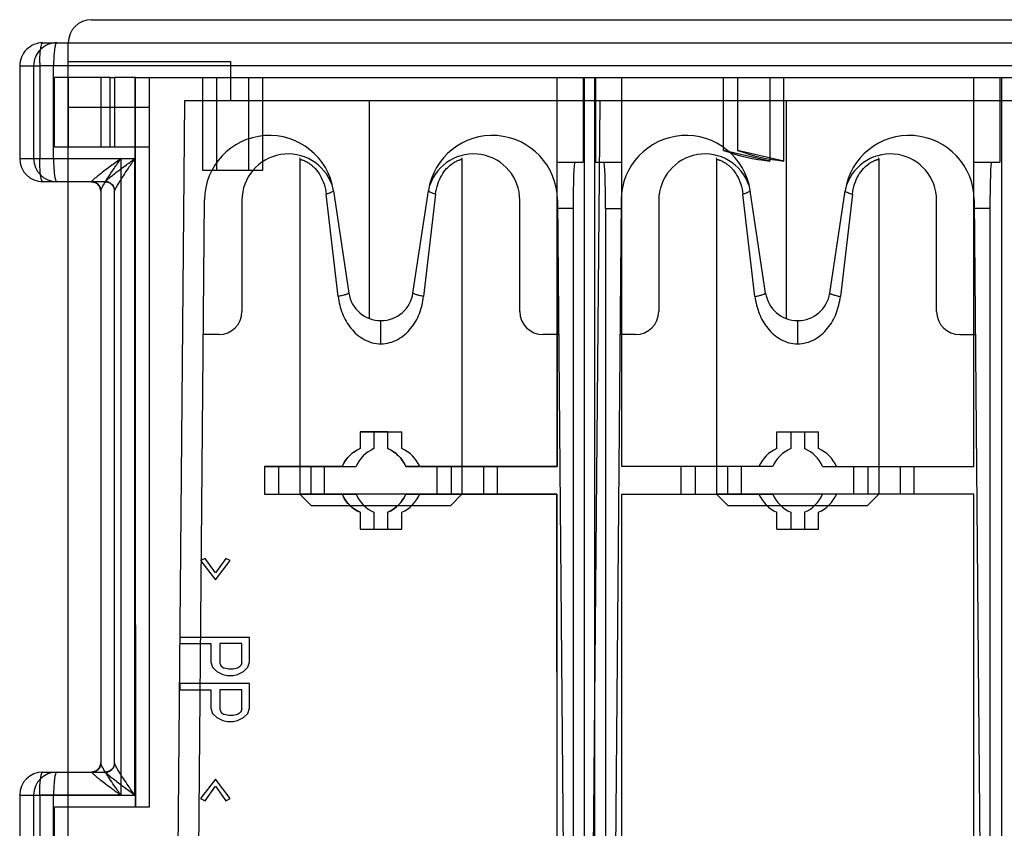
# Model space of a CAD drawing. Header units: millimetres. Extents: x 11.4 to 96.6, y 37.9 to 115.1.
# Tile 2 of 4: x 11.4 to 54, y 80.2 to 115.1. Entities that reach past the tile are written whole.
import ezdxf

# ---------------------------------------------------------------- set-up
doc = ezdxf.new("R2010")
doc.units = ezdxf.units.MM
doc.header["$LTSCALE"] = 9.928745
doc.layers.get('0').update_dxf_attribs({"linetype": 'CONTINUOUS'})
doc.layers.add('INTFCLR_40899', color=7, linetype='CONTINUOUS')

msp = doc.modelspace()

# ---------------------------------------------------------------- linework, layer by layer
at = {"color": 7}
for p, q in [((14.536, 115.131), (93.536, 115.131)), ((13.536, 79.131), (13.536, 114.131)), ((13.536, 113.331), (20.536, 113.331)), ((20.536, 113.331), (20.536, 111.631)), ((18.55, 111.631), (18.136, 64.131)), ((89.521, 111.631), (18.55, 111.631)), ((26.536, 102.223), (26.536, 111.631)), ((36.086, 64.131), (36.5, 111.631)), ((44.536, 111.631), (44.536, 102.223)), ((17.036, 111.331), (13.536, 111.331)), ((17.036, 81.131), (17.036, 111.331)), ((23.518, 109.166), (23.536, 109.102)), ((23.536, 109.102), (23.536, 94.631)), ((30.536, 109.102), (30.547, 109.164)), ((30.536, 109.102), (30.536, 94.631)), ((41.518, 109.166), (41.536, 109.102)), ((41.536, 109.102), (41.536, 94.631)), ((48.536, 109.102), (48.547, 109.164)), ((48.536, 109.102), (48.536, 94.631)), ((25.19, 103.174), (24.672, 107.596)), ((24.986, 107.745), (25.651, 103.323)), ((28.42, 103.323), (29.085, 107.745)), ((29.399, 107.596), (28.881, 103.174)), ((43.19, 103.174), (42.672, 107.596)), ((43.651, 103.323), (42.986, 107.745)), ((46.42, 103.323), (47.085, 107.745)), ((47.399, 107.596), (46.881, 103.174)), ((19.038, 64.431), (19.413, 107.353)), ((21.036, 107.331), (21.036, 102.531)), ((33.036, 102.531), (33.036, 107.331)), ((34.658, 107.353), (35.033, 64.428)), ((37.413, 107.353), (37.038, 64.428)), ((39.036, 107.331), (39.036, 102.531)), ((51.036, 102.531), (51.036, 107.331)), ((52.658, 107.353), (53.033, 64.428)), ((27.036, 101.131), (27.036, 102.131)), ((45.036, 101.131), (45.036, 102.131)), ((20.036, 101.531), (19.362, 101.531)), ((34.709, 101.531), (34.036, 101.531)), ((38.036, 101.531), (37.362, 101.531)), ((52.036, 101.531), (52.709, 101.531)), ((23.536, 94.631), (24.036, 94.131)), ((30.536, 94.631), (23.536, 94.631)), ((30.536, 94.631), (30.036, 94.131)), ((41.536, 94.631), (42.036, 94.131)), ((48.536, 94.631), (41.536, 94.631)), ((48.536, 94.631), (48.036, 94.131)), ((30.036, 94.131), (24.036, 94.131)), ((48.036, 94.131), (42.036, 94.131)), ((13.536, 81.131), (17.036, 81.131))]:
    msp.add_line(p, q, dxfattribs=at)
for centre, radius, start, end in [((14.536, 114.131), 1, 90, 180), ((22.215, 107.328), 2.802, 8.55, 179.5), ((31.856, 107.328), 2.802, 0.5, 171.45), ((40.215, 107.328), 2.802, 8.55, 179.5), ((49.856, 107.328), 2.802, 0.5, 171.45), ((23.036, 107.331), 2, 19.2421, 180), ((31.036, 107.331), 2, 0, 160.7581), ((41.036, 107.331), 2, 19.2339, 180), ((49.036, 107.331), 2, 0, 160.7661), ((27.036, 103.531), 1.4, 188.55, 351.45), ((45.036, 103.531), 1.4, 188.55, 351.45), ((20.036, 102.531), 1, 270, 360), ((34.036, 102.531), 1, 180, 270), ((38.036, 102.531), 1, 270, 360), ((52.036, 102.531), 1, 180, 270)]:
    msp.add_arc(centre, radius, start, end, dxfattribs=at)
for points, knots in [([(23.536, 109.102), (23.535, 109.102), (23.54, 109.102), (23.543, 109.1), (23.554, 109.098), (23.566, 109.095), (23.582, 109.09), (23.611, 109.082), (23.656, 109.068), (23.72, 109.043), (23.798, 109.008), (23.887, 108.959), (23.986, 108.892), (24.093, 108.805), (24.248, 108.651), (24.431, 108.397), (24.595, 108.023), (24.655, 107.742), (24.672, 107.596)], [0, 0, 0, 0, 0.000932, 0.003728, 0.008392, 0.014928, 0.023338, 0.033636, 0.059968, 0.094122, 0.136369, 0.187071, 0.246613, 0.315289, 0.393155, 0.573872, 0.780051, 1, 1, 1, 1]), ([(29.399, 107.596), (29.417, 107.742), (29.476, 108.023), (29.64, 108.397), (29.851, 108.688), (30.067, 108.887), (30.238, 108.992), (30.351, 109.043), (30.416, 109.067), (30.465, 109.083), (30.504, 109.096), (30.52, 109.1), (30.536, 109.105), (30.536, 109.102)], [0, 0, 0, 0, 0.220175, 0.426711, 0.607309, 0.753811, 0.8638, 0.905882, 0.939913, 0.966281, 0.985149, 0.99638, 1, 1, 1, 1]), ([(41.536, 109.102), (41.535, 109.102), (41.54, 109.102), (41.543, 109.1), (41.554, 109.098), (41.566, 109.095), (41.582, 109.09), (41.611, 109.082), (41.656, 109.068), (41.72, 109.043), (41.798, 109.008), (41.887, 108.959), (41.986, 108.892), (42.093, 108.805), (42.248, 108.651), (42.431, 108.397), (42.595, 108.023), (42.655, 107.742), (42.672, 107.596)], [0, 0, 0, 0, 0.000932, 0.003728, 0.008393, 0.014928, 0.023339, 0.033637, 0.059969, 0.094123, 0.13637, 0.187073, 0.246613, 0.315288, 0.393157, 0.573871, 0.780054, 1, 1, 1, 1]), ([(47.399, 107.596), (47.417, 107.742), (47.476, 108.023), (47.64, 108.397), (47.851, 108.688), (48.067, 108.887), (48.238, 108.992), (48.351, 109.043), (48.416, 109.067), (48.465, 109.083), (48.504, 109.096), (48.52, 109.1), (48.536, 109.105), (48.536, 109.102)], [0, 0, 0, 0, 0.220175, 0.426711, 0.607309, 0.753811, 0.8638, 0.905882, 0.939913, 0.966281, 0.985149, 0.99638, 1, 1, 1, 1]), ([(24.846, 107.652), (24.833, 107.647), (24.776, 107.626), (24.718, 107.609), (24.672, 107.596)], [0, 0, 0, 0, 0.224126, 1, 1, 1, 1]), ([(24.986, 107.745), (24.987, 107.738), (24.978, 107.72), (24.931, 107.686), (24.883, 107.666), (24.846, 107.652)], [0, 0, 0, 0, 0.120701, 0.318508, 1, 1, 1, 1]), ([(29.399, 107.596), (29.354, 107.609), (29.275, 107.633), (29.185, 107.666), (29.13, 107.694), (29.102, 107.713), (29.083, 107.733), (29.085, 107.745)], [0, 0, 0, 0, 0.389985, 0.697258, 0.811628, 0.898725, 1, 1, 1, 1]), ([(42.846, 107.652), (42.833, 107.647), (42.776, 107.626), (42.718, 107.609), (42.672, 107.596)], [0, 0, 0, 0, 0.224126, 1, 1, 1, 1]), ([(42.986, 107.745), (42.987, 107.738), (42.978, 107.72), (42.931, 107.686), (42.883, 107.666), (42.846, 107.652)], [0, 0, 0, 0, 0.120701, 0.318508, 1, 1, 1, 1]), ([(47.085, 107.745), (47.084, 107.738), (47.094, 107.719), (47.141, 107.686), (47.189, 107.665), (47.225, 107.652)], [0, 0, 0, 0, 0.123683, 0.325096, 1, 1, 1, 1]), ([(47.225, 107.652), (47.238, 107.647), (47.295, 107.626), (47.353, 107.609), (47.399, 107.596)], [0, 0, 0, 0, 0.226352, 1, 1, 1, 1]), ([(25.651, 103.323), (25.652, 103.319), (25.643, 103.307), (25.607, 103.286), (25.52, 103.254), (25.375, 103.215), (25.257, 103.188), (25.19, 103.174)], [0, 0, 0, 0, 0.026016, 0.07524, 0.264105, 0.581381, 1, 1, 1, 1]), ([(25.19, 103.174), (25.222, 102.925), (25.309, 102.554), (25.525, 102.102), (25.734, 101.793), (25.992, 101.523), (26.303, 101.309), (26.654, 101.165), (26.909, 101.126), (27.036, 101.131)], [0, 0, 0, 0, 0.251321, 0.375558, 0.499195, 0.622751, 0.746978, 0.873139, 1, 1, 1, 1]), ([(27.036, 101.131), (27.163, 101.131), (27.417, 101.165), (27.77, 101.308), (28.078, 101.524), (28.423, 101.882), (28.735, 102.434), (28.846, 102.925), (28.881, 103.174)], [0, 0, 0, 0, 0.127079, 0.253098, 0.377594, 0.50116, 0.748436, 1, 1, 1, 1]), ([(28.881, 103.174), (28.814, 103.188), (28.696, 103.215), (28.551, 103.254), (28.464, 103.286), (28.428, 103.307), (28.419, 103.318), (28.42, 103.323)], [0, 0, 0, 0, 0.418683, 0.735983, 0.924827, 0.974023, 1, 1, 1, 1]), ([(43.19, 103.174), (43.254, 103.187), (43.368, 103.213), (43.5, 103.248), (43.58, 103.276), (43.619, 103.293), (43.642, 103.306), (43.652, 103.318), (43.651, 103.323)], [0, 0, 0, 0, 0.399431, 0.71729, 0.83289, 0.91739, 0.971628, 1, 1, 1, 1]), ([(43.19, 103.174), (43.222, 102.925), (43.309, 102.554), (43.525, 102.102), (43.734, 101.793), (43.992, 101.523), (44.303, 101.309), (44.654, 101.165), (44.909, 101.126), (45.036, 101.131)], [0, 0, 0, 0, 0.251321, 0.375558, 0.499195, 0.622751, 0.746978, 0.873139, 1, 1, 1, 1]), ([(45.036, 101.131), (45.163, 101.131), (45.417, 101.165), (45.77, 101.308), (46.078, 101.524), (46.423, 101.882), (46.735, 102.434), (46.846, 102.925), (46.881, 103.174)], [0, 0, 0, 0, 0.127079, 0.253098, 0.377594, 0.50116, 0.748436, 1, 1, 1, 1]), ([(46.42, 103.323), (46.419, 103.318), (46.429, 103.306), (46.452, 103.293), (46.491, 103.276), (46.571, 103.248), (46.703, 103.213), (46.817, 103.187), (46.881, 103.174)], [0, 0, 0, 0, 0.028373, 0.08261, 0.16711, 0.28271, 0.600569, 1, 1, 1, 1])]:
    msp.add_open_spline(points, degree=3, knots=knots, dxfattribs=at)
at = {"layer": 'INTFCLR_40899', "color": 7}
for p, q in [((12.435, 114.131), (95.636, 114.131)), ((11.436, 113.131), (11.436, 109.131)), ((11.436, 113.131), (12.299, 113.131)), ((12.036, 113.131), (12.036, 109.131)), ((12.299, 113.131), (12.299, 109.131)), ((95.772, 113.131), (12.299, 113.131)), ((12.299, 113.131), (12.299, 109.131)), ((12.899, 109.131), (12.899, 113.131)), ((12.899, 109.131), (12.899, 113.131)), ((12.936, 109.631), (12.936, 112.631)), ((15.336, 112.631), (12.936, 112.631)), ((13.536, 112.631), (13.536, 109.631)), ((14.936, 112.631), (14.936, 109.631)), ((15.336, 109.631), (15.336, 112.631)), ((15.336, 112.631), (15.536, 112.631)), ((15.536, 112.631), (15.536, 109.631)), ((16.436, 112.631), (15.536, 112.631)), ((16.446, 81.132), (16.425, 112.63)), ((16.436, 81.131), (16.436, 112.631)), ((16.436, 112.631), (19.936, 112.631)), ((17.036, 81.131), (17.036, 112.631)), ((19.334, 112.631), (19.337, 108.63)), ((19.336, 112.631), (19.336, 108.631)), ((19.936, 112.631), (19.936, 108.631)), ((19.936, 112.631), (21.336, 112.631)), ((21.337, 108.632), (21.334, 112.627)), ((21.336, 108.631), (21.336, 112.631)), ((21.336, 112.631), (42.436, 112.631)), ((21.936, 108.631), (21.936, 112.631)), ((34.63, 112.635), (34.641, 95.833)), ((34.636, 112.631), (34.636, 95.831)), ((35.768, 112.631), (35.768, 108.981)), ((35.813, 112.631), (35.813, 63.331)), ((36.259, 112.631), (36.259, 63.331)), ((36.303, 112.631), (36.303, 108.981)), ((37.436, 95.831), (37.436, 112.631)), ((41.836, 109.487), (41.836, 112.631)), ((42.436, 112.631), (42.436, 109.487)), ((42.436, 112.631), (43.836, 112.631)), ((43.836, 112.631), (43.836, 109.025)), ((43.836, 112.631), (64.236, 112.631)), ((44.436, 109.025), (44.436, 112.631)), ((52.636, 95.831), (52.636, 112.631)), ((53.768, 112.631), (53.768, 108.981)), ((53.832, 112.631), (53.832, 63.331)), ((15.336, 109.631), (12.936, 109.631)), ((15.536, 109.631), (15.336, 109.631)), ((17.036, 109.631), (15.536, 109.631)), ((43.836, 109.025), (41.836, 109.487)), ((44.436, 109.025), (42.436, 109.487)), ((11.436, 109.131), (12.299, 109.131)), ((12.299, 109.131), (16.41, 109.131)), ((15.81, 109.131), (15.81, 81.631)), ((15.81, 109.131), (15.81, 81.631)), ((16.41, 81.631), (16.41, 109.131)), ((16.41, 81.631), (16.41, 109.131)), ((34.636, 108.981), (35.768, 108.981)), ((36.303, 108.981), (37.436, 108.981)), ((52.636, 108.981), (53.768, 108.981)), ((19.336, 108.631), (21.936, 108.631)), ((19.337, 108.63), (21.337, 108.632)), ((15.136, 108.131), (12.435, 108.131)), ((14.936, 107.742), (14.936, 83.019)), ((15.535, 107.73), (15.536, 107.742)), ((15.536, 83.02), (15.536, 107.742)), ((35.336, 106.981), (34.636, 106.981)), ((35.336, 106.981), (35.336, 63.331)), ((36.736, 106.981), (36.736, 63.331)), ((36.736, 106.981), (37.436, 106.981)), ((53.336, 106.981), (52.636, 106.981)), ((53.336, 106.981), (53.336, 63.331)), ((27.335, 97.331), (26.135, 97.33)), ((26.135, 97.33), (26.136, 96.606)), ((26.136, 97.331), (26.136, 96.606)), ((26.136, 97.331), (27.936, 97.331)), ((26.736, 97.331), (26.736, 96.606)), ((27.336, 96.605), (27.335, 97.331)), ((27.336, 96.606), (27.336, 97.331)), ((27.936, 96.606), (27.936, 97.331)), ((44.136, 96.606), (44.136, 97.331)), ((44.136, 97.331), (45.936, 97.331)), ((44.736, 97.331), (44.736, 96.606)), ((45.336, 97.331), (45.336, 96.606)), ((45.936, 96.606), (45.936, 97.331)), ((25.361, 95.832), (22.005, 95.83)), ((22.005, 95.83), (22.006, 94.63)), ((22.006, 95.831), (22.006, 94.631)), ((22.006, 95.831), (25.961, 95.831)), ((22.606, 95.831), (22.606, 94.631)), ((24.006, 95.831), (24.006, 94.631)), ((24.606, 94.631), (24.606, 95.831)), ((28.11, 95.831), (34.636, 95.831)), ((34.641, 95.833), (28.112, 95.829)), ((29.466, 94.631), (29.466, 95.831)), ((30.066, 95.831), (30.066, 94.631)), ((31.466, 95.831), (31.466, 94.631)), ((32.066, 94.631), (32.066, 95.831)), ((43.961, 95.831), (37.436, 95.831)), ((40.006, 94.631), (40.006, 95.831)), ((40.606, 95.831), (40.606, 94.631)), ((42.006, 95.831), (42.006, 94.631)), ((42.606, 94.631), (42.606, 95.831)), ((46.11, 95.831), (52.636, 95.831)), ((47.466, 94.631), (47.466, 95.831)), ((48.066, 95.831), (48.066, 94.631)), ((49.466, 95.831), (49.466, 94.631)), ((50.066, 94.631), (50.066, 95.831)), ((22.006, 94.63), (25.36, 94.632)), ((22.006, 94.631), (25.961, 94.631)), ((28.109, 94.629), (34.625, 94.633)), ((34.636, 94.631), (28.11, 94.631)), ((34.625, 94.633), (34.646, 63.332)), ((34.636, 94.631), (34.636, 63.331)), ((37.436, 63.331), (37.436, 94.631)), ((37.436, 94.631), (43.961, 94.631)), ((52.636, 94.631), (46.11, 94.631)), ((52.636, 63.331), (52.636, 94.631)), ((26.135, 93.856), (26.136, 93.13)), ((26.136, 93.856), (26.136, 93.131)), ((26.736, 93.856), (26.736, 93.131)), ((27.336, 93.131), (27.335, 93.856)), ((27.336, 93.131), (27.336, 93.856)), ((27.936, 93.131), (27.936, 93.856)), ((44.136, 93.131), (44.136, 93.856)), ((44.736, 93.856), (44.736, 93.131)), ((45.336, 93.856), (45.336, 93.131)), ((45.936, 93.131), (45.936, 93.856)), ((26.136, 93.131), (27.936, 93.131)), ((26.136, 93.13), (27.336, 93.131)), ((44.136, 93.131), (45.936, 93.131)), ((19.441, 91.861), (19.249, 91.772)), ((19.887, 91.24), (19.441, 91.861)), ((20.334, 91.861), (19.887, 91.24)), ((20.526, 91.772), (20.334, 91.861)), ((19.249, 91.772), (19.887, 90.93)), ((19.887, 90.93), (20.526, 91.772)), ((18.356, 88.447), (18.356, 88.181)), ((21.356, 88.447), (18.356, 88.447)), ((18.356, 88.181), (19.696, 88.181)), ((19.696, 88.181), (19.696, 87.382)), ((20.079, 88.181), (20.079, 87.338)), ((21.036, 88.181), (20.079, 88.181)), ((21.036, 87.338), (21.036, 88.181)), ((21.356, 87.382), (21.356, 88.447)), ((19.696, 87.382), (19.76, 87.161)), ((20.079, 87.338), (20.143, 87.205)), ((20.143, 87.205), (20.27, 87.116)), ((20.973, 87.205), (20.845, 87.116)), ((21.036, 87.338), (20.973, 87.205)), ((21.292, 87.161), (21.356, 87.382)), ((19.76, 87.161), (19.951, 86.983)), ((19.951, 86.983), (20.207, 86.85)), ((20.207, 86.85), (20.398, 86.806)), ((20.462, 87.072), (20.27, 87.116)), ((20.398, 86.806), (20.653, 86.806)), ((20.653, 87.072), (20.462, 87.072)), ((20.845, 87.116), (20.653, 87.072)), ((20.653, 86.806), (20.845, 86.85)), ((20.845, 86.85), (21.1, 86.983)), ((21.1, 86.983), (21.292, 87.161)), ((18.356, 86.451), (18.356, 86.185)), ((21.356, 86.451), (18.356, 86.451)), ((21.356, 85.387), (21.356, 86.451)), ((18.356, 86.185), (19.696, 86.185)), ((19.696, 86.185), (19.696, 85.387)), ((20.079, 86.185), (20.079, 85.343)), ((21.036, 86.185), (20.079, 86.185)), ((21.036, 85.343), (21.036, 86.185)), ((19.696, 85.387), (19.76, 85.165)), ((19.76, 85.165), (19.951, 84.988)), ((20.079, 85.343), (20.143, 85.21)), ((20.143, 85.21), (20.27, 85.121)), ((20.462, 85.077), (20.27, 85.121)), ((20.653, 85.077), (20.462, 85.077)), ((20.845, 85.121), (20.653, 85.077)), ((20.973, 85.21), (20.845, 85.121)), ((21.036, 85.343), (20.973, 85.21)), ((21.1, 84.988), (21.292, 85.165)), ((21.292, 85.165), (21.356, 85.387)), ((19.951, 84.988), (20.207, 84.855)), ((20.207, 84.855), (20.398, 84.811)), ((20.398, 84.811), (20.653, 84.811)), ((20.653, 84.811), (20.845, 84.855)), ((20.845, 84.855), (21.1, 84.988)), ((12.435, 82.631), (15.135, 82.631)), ((19.887, 82.327), (19.249, 81.485)), ((20.526, 81.485), (19.887, 82.327)), ((19.441, 81.396), (19.887, 82.017)), ((19.887, 82.017), (20.334, 81.396)), ((11.436, 81.631), (11.436, 77.631)), ((11.436, 81.631), (12.299, 81.631)), ((12.036, 81.631), (12.036, 77.631)), ((12.299, 81.631), (12.299, 77.631)), ((12.299, 81.631), (16.41, 81.631)), ((15.81, 81.631), (12.299, 81.631)), ((12.299, 81.631), (12.299, 77.631)), ((12.899, 77.631), (12.899, 81.631)), ((12.899, 77.631), (12.899, 81.631)), ((12.899, 81.631), (16.41, 81.631)), ((19.249, 81.485), (19.441, 81.396)), ((20.334, 81.396), (20.526, 81.485)), ((12.935, 81.13), (16.446, 81.132)), ((12.936, 78.13), (12.935, 81.13)), ((12.936, 78.131), (12.936, 81.131)), ((12.936, 81.131), (17.036, 81.131)), ((13.536, 78.131), (13.536, 81.131))]:
    msp.add_line(p, q, dxfattribs=at)
for points in [[(14.536, 108.131), (14.735, 108.077), (14.882, 107.932), (14.936, 107.731)], [(15.136, 108.131), (15.335, 108.078), (15.482, 107.932), (15.535, 107.731)], [(14.936, 83.031), (14.882, 82.83), (14.735, 82.684), (14.536, 82.631)], [(15.535, 83.031), (15.482, 82.83), (15.335, 82.684), (15.136, 82.631)]]:
    msp.add_lwpolyline(points, dxfattribs=at)
for centre, radius, start, end in [((12.436, 113.131), 1, 89.9998, 180), ((13.036, 113.131), 1, 89.9998, 180), ((19.542, 113.131), 7.243, 178.9309, 180.0028), ((20.166, 113.131), 7.268, 178.9327, 180.0009), ((44.736, 117.477), 8.5, 250.0515, 263.922), ((45.336, 117.477), 8.5, 250.0515, 263.922), ((12.436, 109.131), 1, 180, 270), ((13.036, 109.131), 1, 180, 270), ((14.536, 107.731), 0.4, 0, 90), ((15.136, 107.731), 0.4, 0, 90), ((26.736, 95.231), 1.5, 113.5782, 156.4218), ((27.336, 95.231), 1.5, 113.5782, 156.4218), ((26.736, 95.231), 1.5, 23.5782, 66.4218), ((27.336, 95.231), 1.5, 23.5782, 66.4218), ((44.736, 95.231), 1.5, 113.5782, 156.4218), ((45.336, 95.231), 1.5, 113.5782, 156.4218), ((44.736, 95.231), 1.5, 23.5782, 66.4218), ((45.336, 95.231), 1.5, 23.5782, 66.4218), ((26.736, 95.231), 1.5, 203.5782, 246.4218), ((27.336, 95.231), 1.5, 203.5782, 246.4218), ((26.736, 95.231), 1.5, 293.5782, 336.4218), ((27.336, 95.231), 1.5, 293.5782, 336.4218), ((44.736, 95.231), 1.5, 203.5782, 246.4218), ((45.336, 95.231), 1.5, 203.5782, 246.4218), ((44.736, 95.231), 1.5, 293.5782, 336.4218), ((45.336, 95.231), 1.5, 293.5782, 336.4218), ((14.536, 83.031), 0.4, 270, 360), ((15.136, 83.031), 0.4, 270, 360), ((12.436, 81.631), 1, 90, 180), ((13.036, 81.631), 1, 90, 180)]:
    msp.add_arc(centre, radius, start, end, dxfattribs=at)
for centre, start_param, end_param in [((35.408, 106.981), 0, 1.570796), ((36.663, 106.981), -1.570796, 0), ((53.408, 106.981), 0, 1.570796)]:
    msp.add_ellipse(centre, major_axis=(0, 2), ratio=0.036232, start_param=start_param, end_param=end_param, dxfattribs=at)
for points, knots in [([(12.3, 113.266), (12.302, 113.358), (12.309, 113.531), (12.327, 113.764), (12.356, 113.954), (12.381, 114.063), (12.417, 114.131), (12.436, 114.131)], [0, 0, 0, 0, 0.309944, 0.582782, 0.79693, 0.936826, 1, 1, 1, 1]), ([(13.036, 114.131), (13.017, 114.131), (12.981, 114.063), (12.956, 113.954), (12.927, 113.764), (12.909, 113.531), (12.902, 113.358), (12.9, 113.266)], [0, 0, 0, 0, 0.063172, 0.203064, 0.417208, 0.690047, 1, 1, 1, 1]), ([(16.425, 112.63), (16.752, 112.631), (17.401, 112.631), (18.37, 112.631), (19.013, 112.631), (19.334, 112.631)], [0, 0, 0, 0, 0.336871, 0.66917, 1, 1, 1, 1]), ([(21.334, 112.627), (22.12, 112.627), (26.551, 112.629), (30.983, 112.633), (34.63, 112.635)], [0, 0, 0, 0, 0.177203, 1, 1, 1, 1]), ([(12.339, 108.424), (12.329, 108.493), (12.315, 108.642), (12.302, 108.878), (12.299, 109.045), (12.299, 109.131)], [0, 0, 0, 0, 0.293851, 0.634724, 1, 1, 1, 1]), ([(12.899, 109.131), (12.899, 109.031), (12.903, 108.837), (12.919, 108.571), (12.949, 108.345), (12.976, 108.216), (13.014, 108.131), (13.036, 108.131)], [0, 0, 0, 0, 0.293328, 0.566539, 0.788859, 0.935983, 1, 1, 1, 1]), ([(15.81, 109.131), (15.658, 109.022), (15.411, 108.84), (15.093, 108.602), (14.88, 108.437), (14.721, 108.309), (14.615, 108.218), (14.557, 108.161), (14.542, 108.139)], [0, 0, 0, 0, 0.349416, 0.569484, 0.740036, 0.850385, 0.950023, 1, 1, 1, 1]), ([(14.936, 107.742), (14.936, 107.747), (14.937, 107.757), (14.946, 107.783), (14.964, 107.825), (14.994, 107.884), (15.033, 107.954), (15.078, 108.033), (15.15, 108.15), (15.249, 108.307), (15.378, 108.504), (15.516, 108.709), (15.661, 108.919), (15.76, 109.06), (15.81, 109.131)], [0, 0, 0, 0, 0.007945, 0.018991, 0.049837, 0.090902, 0.14021, 0.195905, 0.25686, 0.390739, 0.535018, 0.686171, 0.841711, 1, 1, 1, 1]), ([(15.142, 108.139), (15.148, 108.162), (15.222, 108.215), (15.327, 108.318), (15.503, 108.454), (15.724, 108.626), (16.034, 108.857), (16.269, 109.03), (16.41, 109.131)], [0, 0, 0, 0, 0.045211, 0.153322, 0.282901, 0.454991, 0.677501, 1, 1, 1, 1]), ([(16.41, 109.131), (16.311, 108.989), (16.142, 108.748), (15.925, 108.426), (15.771, 108.185), (15.65, 107.99), (15.578, 107.851), (15.536, 107.769), (15.536, 107.742)], [0, 0, 0, 0, 0.316412, 0.535919, 0.708301, 0.839239, 0.951493, 1, 1, 1, 1]), ([(12.436, 108.131), (12.419, 108.131), (12.386, 108.186), (12.362, 108.28), (12.346, 108.37), (12.339, 108.424)], [0, 0, 0, 0, 0.155632, 0.488904, 1, 1, 1, 1]), ([(14.535, 108.131), (14.537, 108.131), (14.54, 108.134), (14.541, 108.137), (14.542, 108.139)], [0, 0, 0, 0, 0.35902, 1, 1, 1, 1]), ([(14.542, 108.139), (14.592, 108.138), (14.694, 108.115), (14.829, 108.029), (14.913, 107.894), (14.936, 107.792), (14.936, 107.742)], [0, 0, 0, 0, 0.243478, 0.501314, 0.758313, 1, 1, 1, 1]), ([(15.142, 108.139), (15.141, 108.137), (15.14, 108.134), (15.137, 108.131), (15.135, 108.131)], [0, 0, 0, 0, 0.640698, 1, 1, 1, 1]), ([(15.142, 108.139), (15.192, 108.138), (15.294, 108.115), (15.429, 108.029), (15.513, 107.894), (15.536, 107.792), (15.536, 107.742)], [0, 0, 0, 0, 0.242869, 0.500441, 0.757707, 1, 1, 1, 1]), ([(25.361, 95.832), (25.411, 95.945), (25.539, 96.162), (25.805, 96.428), (26.022, 96.556), (26.136, 96.606)], [0, 0, 0, 0, 0.332799, 0.666469, 1, 1, 1, 1]), ([(27.336, 96.605), (27.449, 96.555), (27.666, 96.428), (27.933, 96.161), (28.061, 95.943), (28.112, 95.829)], [0, 0, 0, 0, 0.332082, 0.664793, 1, 1, 1, 1]), ([(26.135, 93.856), (26.022, 93.906), (25.805, 94.034), (25.539, 94.301), (25.411, 94.518), (25.36, 94.632)], [0, 0, 0, 0, 0.332429, 0.665496, 1, 1, 1, 1]), ([(28.109, 94.629), (28.059, 94.516), (27.931, 94.3), (27.666, 94.034), (27.449, 93.906), (27.335, 93.856)], [0, 0, 0, 0, 0.332033, 0.666082, 1, 1, 1, 1]), ([(14.936, 83.019), (14.936, 82.97), (14.913, 82.868), (14.829, 82.733), (14.694, 82.647), (14.592, 82.624), (14.542, 82.623)], [0, 0, 0, 0, 0.241673, 0.498667, 0.756511, 1, 1, 1, 1]), ([(15.81, 81.631), (15.711, 81.772), (15.543, 82.012), (15.326, 82.334), (15.172, 82.575), (15.051, 82.77), (14.978, 82.91), (14.936, 82.993), (14.936, 83.019)], [0, 0, 0, 0, 0.315629, 0.534462, 0.706943, 0.838228, 0.950934, 1, 1, 1, 1]), ([(15.142, 82.623), (15.192, 82.624), (15.294, 82.647), (15.429, 82.733), (15.513, 82.868), (15.536, 82.97), (15.536, 83.019)], [0, 0, 0, 0, 0.243474, 0.50131, 0.75831, 1, 1, 1, 1]), ([(16.41, 81.631), (16.311, 81.772), (16.143, 82.011), (15.927, 82.333), (15.773, 82.574), (15.652, 82.77), (15.579, 82.91), (15.536, 82.993), (15.536, 83.019)], [0, 0, 0, 0, 0.315052, 0.533893, 0.705833, 0.837785, 0.950882, 1, 1, 1, 1]), ([(12.299, 81.631), (12.299, 81.731), (12.303, 81.925), (12.319, 82.191), (12.349, 82.416), (12.376, 82.545), (12.414, 82.631), (12.436, 82.631)], [0, 0, 0, 0, 0.293328, 0.566539, 0.788859, 0.935983, 1, 1, 1, 1]), ([(13.036, 82.631), (13.019, 82.631), (12.986, 82.576), (12.962, 82.482), (12.946, 82.391), (12.939, 82.338)], [0, 0, 0, 0, 0.155632, 0.488904, 1, 1, 1, 1]), ([(14.542, 82.623), (14.541, 82.625), (14.54, 82.628), (14.537, 82.631), (14.535, 82.631)], [0, 0, 0, 0, 0.640964, 1, 1, 1, 1]), ([(14.542, 82.623), (14.547, 82.599), (14.625, 82.546), (14.729, 82.442), (14.908, 82.304), (15.129, 82.132), (15.437, 81.903), (15.671, 81.731), (15.81, 81.631)], [0, 0, 0, 0, 0.045114, 0.155778, 0.287078, 0.45964, 0.680312, 1, 1, 1, 1]), ([(15.135, 82.631), (15.137, 82.631), (15.14, 82.628), (15.141, 82.625), (15.142, 82.623)], [0, 0, 0, 0, 0.359353, 1, 1, 1, 1]), ([(16.41, 81.631), (16.27, 81.731), (16.035, 81.903), (15.727, 82.134), (15.505, 82.306), (15.328, 82.443), (15.223, 82.546), (15.148, 82.599), (15.142, 82.623)], [0, 0, 0, 0, 0.320855, 0.542461, 0.715582, 0.845211, 0.954558, 1, 1, 1, 1]), ([(12.939, 82.338), (12.929, 82.269), (12.915, 82.12), (12.902, 81.884), (12.899, 81.717), (12.899, 81.631)], [0, 0, 0, 0, 0.293756, 0.634673, 1, 1, 1, 1])]:
    msp.add_open_spline(points, degree=3, knots=knots, dxfattribs=at)

doc.saveas('drawing.dxf')
